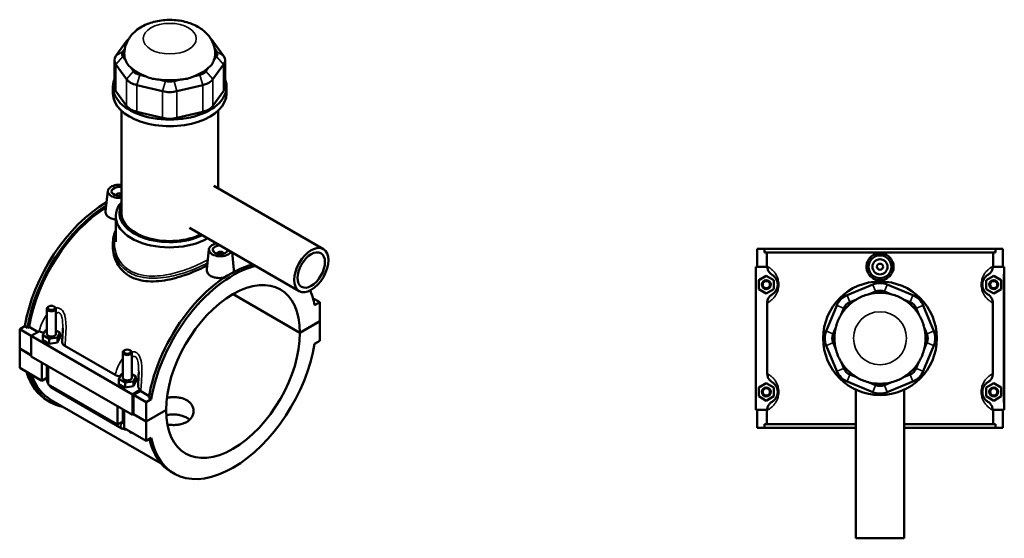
# Model space of a CAD drawing. Header units: millimetres. Extents: x -255 to 976, y -117 to 1161.
# Tile 7 of 7: x -105 to 544, y 819 to 1161. Entities that reach past the tile are written whole.
import ezdxf

# ---------------------------------------------------------------- set-up
doc = ezdxf.new("R2010")
doc.units = ezdxf.units.MM
doc.layers.add('Visible (ANSI)', color=7, linetype='Continuous', lineweight=50)
doc.layers.add('Visible Narrow (ANSI)', color=7, linetype='Continuous', lineweight=35)

msp = doc.modelspace()

# ---------------------------------------------------------------- linework, layer by layer
at = {"layer": 'Visible (ANSI)'}
for p, q in [((-34.79, 1146.8), (-41.81, 1137.02)), ((29.23, 1137.02), (22.21, 1146.8)), ((-37.19, 1139.99), (-35.96, 1141.7)), ((23.38, 1141.7), (24.61, 1139.99)), ((-42.76, 1134.25), (-42.76, 1116.66)), ((-41.81, 1131.49), (-34.79, 1121.71)), ((-35.44, 1134.24), (-37.19, 1136.68)), ((22.21, 1121.71), (29.23, 1131.49)), ((24.61, 1136.68), (22.86, 1134.24)), ((30.18, 1134.25), (30.18, 1116.66)), ((-30.17, 1126.89), (-31.92, 1129.33)), ((-21.89, 1123.54), (-26.11, 1124.55)), ((13.53, 1124.55), (9.3, 1123.54)), ((19.34, 1129.33), (17.59, 1126.89)), ((-28.03, 1117.8), (-11.08, 1113.75)), ((-9.16, 1120.5), (-13.39, 1121.51)), ((0.8, 1121.51), (-3.42, 1120.5)), ((-1.51, 1113.75), (15.44, 1117.8)), ((-43.79, 1112.32), (-43.79, 1116.66)), ((-34.79, 1104.11), (-41.81, 1113.9)), ((29.23, 1113.9), (22.21, 1104.11)), ((31.21, 1112.32), (31.21, 1116.66)), ((-38.17, 1033.33), (-38.17, 1100.92)), ((-11.08, 1096.15), (-28.03, 1100.21)), ((15.44, 1100.21), (-1.51, 1096.15)), ((25.58, 1049.73), (25.58, 1100.92)), ((-47.15, 1047.97), (-48.59, 1034.56)), ((22.78, 1051.35), (95.05, 1009.62)), ((-41.67, 1045.25), (-41.67, 1045.05)), ((-41.92, 1014.3), (-41.92, 1031.29)), ((6.78, 1023.64), (79.05, 981.91)), ((-43.79, 1013.1), (-43.79, 1011.27)), ((19.6, 1009.43), (18.16, 996.02)), ((34.78, 1007.47), (36.01, 995.97)), ((381.27, 1009.73), (381.27, 997.93)), ((381.27, 1009.73), (386.08, 1009.73)), ((386.08, 1009.73), (538.46, 1009.73)), ((386.08, 1007.37), (386.08, 1009.73)), ((538.46, 1007.37), (386.08, 1007.37)), ((387.64, 998.26), (387.64, 1007.37)), ((536.91, 998.26), (536.91, 1007.37)), ((538.46, 1009.73), (538.46, 1007.37)), ((538.46, 1009.73), (543.27, 1009.73)), ((543.27, 1009.73), (543.27, 997.93)), ((25.08, 1006.51), (25.08, 1006.71)), ((29.08, 1006.51), (29.08, 1006.71)), ((387.86, 997.93), (380.27, 997.93)), ((380.27, 997.93), (380.27, 903.53)), ((536.69, 997.93), (543.77, 997.93)), ((543.77, 997.93), (544.27, 997.93)), ((544.27, 903.53), (544.27, 997.93)), ((382.27, 989.02), (387.27, 991.91)), ((382.27, 983.25), (382.27, 989.02)), ((387.27, 991.91), (392.27, 989.02)), ((392.27, 989.02), (392.27, 983.25)), ((537.27, 991.91), (532.27, 989.02)), ((532.27, 989.02), (532.27, 983.25)), ((542.27, 989.02), (537.27, 991.91)), ((542.27, 983.25), (542.27, 989.02)), ((387.27, 980.36), (382.27, 983.25)), ((392.27, 983.25), (387.27, 980.36)), ((457.49, 986.25), (440.54, 979.23)), ((455.18, 979.88), (459.4, 981.63)), ((465.14, 981.63), (469.37, 979.88)), ((484.01, 979.23), (467.06, 986.25)), ((532.27, 983.25), (537.27, 980.36)), ((537.27, 980.36), (542.27, 983.25)), ((79.62, 954.29), (35.39, 979.83)), ((35.46, 979.87), (79.62, 954.37)), ((88.17, 977.26), (92.7, 974.64)), ((92.7, 974.64), (89.3, 972.68)), ((92.7, 961.92), (92.7, 974.64)), ((442.45, 974.61), (446.68, 976.36)), ((477.87, 976.36), (482.09, 974.61)), ((-87.36, 970.31), (-87.36, 953.58)), ((-86.05, 971.78), (-86.48, 971.53)), ((-82.66, 971.78), (-82.24, 971.53)), ((-81.36, 970.31), (-81.36, 953.58)), ((387.86, 974.12), (387.86, 927.35)), ((433.78, 972.47), (426.75, 955.52)), ((436.64, 966.33), (438.39, 970.55)), ((486.15, 970.55), (487.9, 966.33)), ((497.79, 955.52), (490.77, 972.47)), ((536.69, 927.35), (536.69, 974.12)), ((79.62, 954.37), (92.7, 961.92)), ((92.7, 961.84), (79.62, 954.29)), ((92.63, 961.88), (92.7, 961.84)), ((92.7, 949.13), (92.7, 961.84)), ((-105.29, 956.68), (-101.89, 958.64)), ((-105.29, 956.68), (-97.65, 952.27)), ((-105.29, 943.96), (-105.29, 956.68)), ((-100.22, 957.68), (-101.89, 958.64)), ((-99.12, 958.32), (-100.22, 957.68)), ((-93.15, 954.87), (-99.12, 958.32)), ((-92.28, 955.37), (-97.65, 952.27)), ((-89.93, 952.71), (-88.44, 955.93)), ((-88.44, 955.93), (-87.36, 956.1)), ((-81.36, 955.93), (-78.78, 954.44)), ((431.37, 953.6), (433.12, 957.83)), ((491.42, 957.83), (493.17, 953.6)), ((-97.65, 952.27), (-97.65, 938.74)), ((-97.65, 952.27), (-30.9, 913.73)), ((-89.93, 949.45), (-89.93, 952.71)), ((-85.85, 950.36), (-89.93, 952.71)), ((-89.93, 949.45), (-85.85, 947.09)), ((-80.27, 951.22), (-85.85, 950.36)), ((-85.85, 947.09), (-85.85, 950.36)), ((-78.78, 954.44), (-80.27, 951.22)), ((-80.27, 947.95), (-80.27, 951.22)), ((-80.27, 947.95), (-78.78, 951.17)), ((-78.78, 951.17), (-78.78, 954.44)), ((89.3, 947.16), (92.7, 949.13)), ((-105.29, 943.96), (-97.65, 939.55)), ((-105.29, 943.88), (-105.22, 943.92)), ((-105.29, 931.16), (-105.29, 943.88)), ((-97.65, 939.47), (-105.29, 943.88)), ((-85.85, 947.09), (-80.27, 947.95)), ((-75.45, 945.64), (-42.38, 926.55)), ((-35.99, 942.87), (-36.41, 942.63)), ((-32.6, 942.87), (-32.17, 942.63)), ((426.75, 945.95), (433.78, 929)), ((433.12, 943.64), (431.37, 947.86)), ((490.77, 929), (497.79, 945.95)), ((493.17, 947.86), (491.42, 943.64)), ((-97.65, 938.74), (-30.9, 900.2)), ((-37.29, 924.67), (-37.29, 941.4)), ((-31.29, 924.67), (-31.29, 941.4)), ((-105.29, 931.16), (-90.72, 922.75)), ((-90.72, 922.75), (-90.72, 934.74)), ((-87.36, 932.79), (-87.36, 923.98)), ((-86.48, 932.29), (-86.48, 920.3)), ((438.39, 930.91), (436.64, 935.14)), ((487.9, 935.14), (486.15, 930.91)), ((-87.36, 924.7), (-90.72, 922.75)), ((-39.87, 923.81), (-38.38, 927.03)), ((-39.87, 920.54), (-39.87, 923.81)), ((-35.79, 921.45), (-39.87, 923.81)), ((-38.38, 927.03), (-37.29, 927.2)), ((-31.29, 927.02), (-28.72, 925.53)), ((-28.72, 925.53), (-30.21, 922.32)), ((-28.72, 922.27), (-28.72, 925.53)), ((446.68, 925.1), (442.45, 926.85)), ((482.09, 926.85), (477.87, 925.1)), ((-86.48, 920.3), (-40.66, 893.85)), ((-83.74, 917.71), (-37.91, 891.25)), ((-39.87, 920.54), (-35.79, 918.19)), ((-30.21, 922.32), (-35.79, 921.45)), ((-35.79, 918.19), (-35.79, 921.45)), ((-35.79, 918.19), (-30.21, 919.05)), ((-30.9, 913.73), (-25.53, 916.83)), ((-30.21, 919.05), (-30.21, 922.32)), ((-30.21, 919.05), (-28.72, 922.27)), ((-25.68, 915.93), (-30.19, 913.32)), ((382.27, 918.22), (387.27, 921.11)), ((382.27, 912.45), (382.27, 918.22)), ((387.27, 921.11), (392.27, 918.22)), ((392.27, 918.22), (392.27, 912.45)), ((440.54, 922.23), (457.49, 915.21)), ((446.27, 916.82), (446.27, 818.73)), ((459.4, 919.83), (455.18, 921.58)), ((469.37, 921.58), (465.14, 919.83)), ((467.06, 915.21), (484.01, 922.23)), ((478.27, 916.82), (478.27, 818.73)), ((537.27, 921.11), (532.27, 918.22)), ((532.27, 918.22), (532.27, 912.45)), ((542.27, 918.22), (537.27, 921.11)), ((542.27, 912.45), (542.27, 918.22)), ((-85.23, 908.67), (-86.9, 909.63)), ((-84.47, 909.99), (-12.03, 868.17)), ((-30.9, 900.2), (-30.9, 913.73)), ((-30.19, 913.32), (-21.85, 908.51)), ((-30.19, 913.32), (-30.19, 900.61)), ((-19.92, 912.59), (-25.46, 915.79)), ((-18.45, 910.47), (-21.85, 908.51)), ((-18.45, 910.47), (-20.12, 911.43)), ((387.27, 909.56), (382.27, 912.45)), ((392.27, 912.45), (387.27, 909.56)), ((532.27, 912.45), (537.27, 909.56)), ((537.27, 909.56), (542.27, 912.45)), ((-40.66, 893.85), (-40.66, 905.83)), ((-37.29, 895.07), (-37.29, 903.89)), ((-36.41, 903.38), (-36.41, 891.4)), ((-21.85, 908.51), (-21.85, 895.79)), ((-21.85, 895.79), (-8.77, 903.34)), ((-8.77, 903.26), (-21.85, 895.71)), ((-8.84, 903.3), (-8.77, 903.26)), ((380.27, 903.53), (387.86, 903.53)), ((381.27, 903.53), (381.27, 891.73)), ((387.64, 894.09), (387.64, 903.21)), ((543.77, 903.53), (536.69, 903.53)), ((536.91, 894.09), (536.91, 903.21)), ((543.27, 903.53), (543.27, 891.73)), ((544.27, 903.53), (543.77, 903.53)), ((-30.19, 900.61), (-30.9, 900.2)), ((-21.85, 895.71), (-30.26, 900.57)), ((-30.19, 900.61), (-21.85, 895.79)), ((-37.29, 895.79), (-40.66, 893.85)), ((-36.41, 891.4), (-21.85, 882.99)), ((-21.85, 895.71), (-21.85, 882.99)), ((386.08, 891.73), (381.27, 891.73)), ((446.27, 894.09), (386.08, 894.09)), ((386.08, 891.73), (386.08, 894.09)), ((386.08, 891.73), (446.27, 891.73)), ((538.46, 894.09), (478.27, 894.09)), ((478.27, 891.73), (538.46, 891.73)), ((538.46, 894.09), (538.46, 891.73)), ((543.27, 891.73), (538.46, 891.73)), ((-21.85, 882.99), (-18.45, 884.95)), ((-3.46, 861.46), (-5.13, 862.42)), ((446.27, 818.73), (478.27, 818.73))]:
    msp.add_line(p, q, dxfattribs=at)
for centre, radius in [((462.27, 997.93), 7.5), ((462.27, 997.93), 5), ((462.27, 997.93), 2), ((387.27, 986.13), 3), ((387.27, 986.13), 2.4), ((462.27, 950.73), 37.5), ((537.27, 986.13), 3), ((537.27, 986.13), 2.4), ((387.27, 915.33), 3), ((387.27, 915.33), 2.4), ((537.27, 915.33), 3), ((537.27, 915.33), 2.4)]:
    msp.add_circle(centre, radius, dxfattribs=at)
for centre, radius, start, end in [((462.27, 974.7), 12.5, 67.5, 112.5), ((462.27, 974.7), 7.5, 67.5, 112.5), ((445.32, 967.68), 12.5, 112.5, 157.5), ((462.27, 950.73), 30, 121.31707, 148.68293), ((445.32, 967.68), 7.5, 112.5, 157.5), ((462.27, 950.73), 30, 105.17253, 119.82747), ((462.27, 950.73), 30, 76.31707, 103.68293), ((462.27, 950.73), 30, 60.17253, 74.82747), ((462.27, 950.73), 30, 31.31707, 58.68293), ((479.22, 967.68), 7.5, 22.5, 67.5), ((479.22, 967.68), 12.5, 22.5, 67.5), ((462.27, 950.73), 30, 150.17253, 164.82747), ((462.27, 950.73), 30, 15.17253, 29.82747), ((438.3, 950.73), 12.5, 157.5, 202.5), ((462.27, 950.73), 30, 166.31707, 193.68293), ((462.27, 950.73), 30, 346.31707, 13.68293), ((486.24, 950.73), 12.5, 337.5, 22.5), ((438.3, 950.73), 7.5, 157.5, 202.5), ((486.24, 950.73), 7.5, 337.5, 22.5), ((462.27, 950.73), 30, 195.17253, 209.82747), ((462.27, 950.73), 30, 330.17253, 344.82747), ((445.32, 933.78), 12.5, 202.5, 247.5), ((462.27, 950.73), 30, 211.31707, 238.68293), ((445.32, 933.78), 7.5, 202.5, 247.5), ((462.27, 950.73), 30, 301.31707, 328.68293), ((479.22, 933.78), 7.5, 292.5, 337.5), ((479.22, 933.78), 12.5, 292.5, 337.5), ((462.27, 950.73), 30, 240.17253, 254.82747), ((462.27, 950.73), 30, 285.17253, 299.82747), ((462.27, 950.73), 30, 256.31707, 283.68293), ((462.27, 926.76), 7.5, 247.5, 292.5), ((462.27, 926.76), 12.5, 247.5, 292.5)]:
    msp.add_arc(centre, radius, start, end, dxfattribs=at)
for centre, major_axis, start_param, end_param in [((-23.24, 1144.04), (-12.5, 0), 5.657988, 5.890486), ((10.66, 1144.04), (12.5, 0), 0.392699, 0.625197), ((-30.26, 1134.25), (-12.5, 0), 5.890486, 6.675884), ((-30.26, 1138.34), (-7.5, 0), 5.890486, 6.675884), ((-6.29, 1138.34), (-30, 0), 6.276962, 6.521997), ((-6.29, 1138.34), (30, 0), 6.044373, 6.289408), ((17.68, 1138.34), (7.5, 0), 5.890486, 6.675884), ((17.68, 1134.25), (12.5, 0), 5.890486, 6.675884), ((-6.29, 1138.34), (30, 0), 3.688179, 4.165803), ((-23.24, 1128.55), (-7.5, 0), 0.392699, 1.178097), ((-6.29, 1138.34), (30, 0), 5.258975, 5.736599), ((10.66, 1128.55), (-7.5, 0), 1.963495, 2.748894), ((-6.29, 1116.66), (-37.5, 0), 6.048278, 9.659685), ((-23.24, 1124.47), (-12.5, 0), 0.392699, 1.178097), ((-6.29, 1138.34), (30, 0), 4.473577, 4.951201), ((-6.29, 1124.5), (-7.5, 0), 1.178097, 1.963495), ((10.66, 1124.47), (12.5, 0), 5.105088, 5.890486), ((-6.29, 1112.32), (-37.5, 0), 0, 3.141593), ((-30.26, 1116.66), (-12.5, 0), 0, 0.392699), ((-6.29, 1120.42), (12.5, 0), 4.31969, 5.105088), ((17.68, 1116.66), (12.5, 0), 5.890486, 6.283185), ((-23.24, 1106.87), (-12.5, 0), 0.392699, 1.178097), ((10.66, 1106.87), (-12.5, 0), 1.963495, 2.748894), ((-6.29, 1102.82), (-12.5, 0), 1.178097, 1.963495), ((-39.67, 1047.7), (-7.5, 0), 4.510971, 8.055399), ((-39.67, 1047.7), (-5, 0), 4.407604, 8.158767), ((-39.67, 1045.25), (-2, 0), 3.863994, 6.460896), ((-48.01, 976.99), (-38.89, -67.36), 3.925907, 5.295511), ((-6.29, 1031.29), (-35.63, 0), 5.820231, 8.635803), ((-46.34, 976.03), (38.89, 67.36), 0.818748, 2.153918), ((-46.34, 976.03), (-38.13, -66.03), 3.963667, 5.291407), ((-6.29, 1033.33), (-33.13, 0), 6.007593, 8.559978), ((-6.29, 1033.33), (-31.88, 0), 0, 2.273672), ((27.08, 1009.16), (-7.5, 0), 5.031383, 9.105784), ((27.08, 1009.16), (5, 0), 1.615885, 6.238097), ((27.08, 1006.71), (-2, 0), 2.963882, 6.460896), ((33.76, 929.78), (38.89, 67.36), 0.512249, 2.153918), ((35.43, 928.82), (-38.89, -67.36), 3.653841, 5.295511), ((35.43, 928.82), (31.25, 54.13), 5.498587, 8.63858), ((35.43, 928.82), (38.89, 67.36), 5.700064, 5.887306), ((-84.36, 970.31), (3, 0), 2.356194, 7.068583), ((-84.36, 953.58), (-3, 0), 0, 3.141593), ((-84.36, 950.31), (7.5, 0), 0.250955, 0.732403), ((35.43, 928.82), (-31.25, -54.13), 5.498587, 8.63858), ((-34.29, 941.4), (3, 0), 2.356194, 7.068583), ((35.43, 928.82), (-38.89, -67.36), 5.700064, 8.437103), ((-48.01, 976.99), (-38.89, -67.36), 5.785071, 6.283185), ((-46.34, 976.03), (-38.89, -67.36), 5.785071, 6.48154), ((-46.34, 976.03), (-38.13, -66.03), 5.823191, 6.283185), ((-34.29, 924.67), (-3, 0), 0, 3.141593), ((-34.29, 921.41), (7.5, 0), 0.250955, 0.732403), ((33.76, 929.78), (-38.89, -67.36), 5.731143, 6.283185)]:
    msp.add_ellipse(centre, major_axis=major_axis, ratio=0.57735, start_param=start_param, end_param=end_param, dxfattribs=at)
for centre, major_axis in [((87.05, 995.77), (8, 13.86)), ((87.05, 995.77), (6.4, 11.09)), ((-84.36, 970.8), (-2.4, 0)), ((-34.29, 941.89), (-2.4, 0))]:
    msp.add_ellipse(centre, major_axis=major_axis, ratio=0.57735, dxfattribs=at)
for points, knots in [([(23.71, 1138.44), (23.68, 1140.59), (23.27, 1142.72), (21.79, 1146.75), (20.68, 1148.62), (17.83, 1152.22), (16, 1153.81), (11.57, 1156.83), (8.88, 1158.06), (3, 1159.96), (-0.23, 1160.54), (-6.7, 1160.97), (-9.96, 1160.82), (-16.34, 1159.77), (-19.46, 1158.87), (-25.34, 1156.16), (-28.13, 1154.37), (-32.43, 1149.93), (-34.09, 1147.53), (-35.85, 1142.73), (-36.27, 1140.6), (-36.29, 1138.44)], [5.50401, 5.50401, 5.50401, 5.50401, 5.706621, 5.706621, 5.927202, 5.927202, 6.201797, 6.201797, 6.558543, 6.558543, 6.954801, 6.954801, 7.346992, 7.346992, 7.74142, 7.74142, 8.130122, 8.130122, 8.429783, 8.429783, 8.633157, 8.633157, 8.633157, 8.633157]), ([(-35.44, 1134.24), (-35.07, 1133.16), (-34.57, 1132.2), (-34.01, 1131.42), (-33.45, 1130.64), (-32.74, 1129.91), (-31.92, 1129.33)], [-0.4379883, -0.4379883, -0.4379883, -0.4379883, 0, 0, 0, 0.4379883, 0.4379883, 0.4379883, 0.4379883]), ([(19.34, 1129.33), (20.15, 1129.91), (20.86, 1130.64), (21.42, 1131.42), (21.98, 1132.2), (22.49, 1133.16), (22.86, 1134.24)], [-0.4379883, -0.4379883, -0.4379883, -0.4379883, 0, 0, 0, 0.4379883, 0.4379883, 0.4379883, 0.4379883]), ([(-21.89, 1123.54), (-20.55, 1122.87), (-19.12, 1122.37), (-17.77, 1122.05), (-16.42, 1121.73), (-14.91, 1121.52), (-13.39, 1121.51)], [-0.4379883, -0.4379883, -0.4379883, -0.4379883, 0, 0, 0, 0.4379883, 0.4379883, 0.4379883, 0.4379883]), ([(0.8, 1121.51), (2.33, 1121.52), (3.84, 1121.73), (5.19, 1122.05), (6.54, 1122.37), (7.96, 1122.87), (9.3, 1123.54)], [-0.4379883, -0.4379883, -0.4379883, -0.4379883, 0, 0, 0, 0.4379883, 0.4379883, 0.4379883, 0.4379883]), ([(-41.92, 1029.11), (-42.32, 1029.15), (-42.72, 1029.21), (-44.21, 1029.5), (-45.21, 1029.88), (-46.8, 1030.8), (-47.49, 1031.4), (-48.4, 1032.76), (-48.62, 1033.51), (-48.61, 1034.33), (-48.6, 1034.44), (-48.59, 1034.56)], [2.242714, 2.242714, 2.242714, 2.242714, 2.360736, 2.360736, 2.698215, 2.698215, 3.035694, 3.035694, 3.373173, 3.373173, 3.428959, 3.428959, 3.428959, 3.428959]), ([(-43.79, 1013.1), (-43.79, 1013.9), (-43.75, 1014.69), (-43.59, 1016.28), (-43.46, 1017.06), (-43.14, 1018.6), (-42.94, 1019.36), (-42.47, 1020.8), (-42.21, 1021.48), (-41.92, 1022.16)], [25.886316, 25.886316, 25.886316, 25.886316, 26.185313, 26.185313, 26.481992, 26.481992, 26.774257, 26.774257, 27.047153, 27.047153, 27.047153, 27.047153]), ([(18.46, 998.87), (17.24, 998.2), (15.93, 997.54), (12.48, 995.89), (10.25, 994.91), (5.63, 993.09), (3.23, 992.24), (-1.57, 990.76), (-3.97, 990.12), (-8.62, 989.13), (-11.02, 988.73), (-15.83, 988.27), (-18.22, 988.21), (-22.84, 988.5), (-25.06, 988.86), (-29.2, 990.02), (-31.11, 990.82), (-34.51, 992.78), (-36.09, 994), (-38.85, 996.82), (-40.04, 998.43), (-41.93, 1001.9), (-42.64, 1003.75), (-43.57, 1007.52), (-43.79, 1009.43), (-43.79, 1011.27)], [6.000791, 6.000791, 6.000791, 6.000791, 6.480829, 6.480829, 7.200111, 7.200111, 7.919393, 7.919393, 8.638675, 8.638675, 9.35978, 9.35978, 10.080885, 10.080885, 10.80199, 10.80199, 11.523094, 11.523094, 12.244199, 12.244199, 12.965304, 12.965304, 13.686409, 13.686409, 14.407514, 14.407514, 14.407514, 14.407514]), ([(471.24, 997.93), (471.24, 996.81), (471.01, 995.61), (470.09, 993.41), (469.4, 992.4), (467.81, 990.82), (466.8, 990.14), (464.6, 989.23), (463.4, 989.01), (461.15, 989.01), (459.95, 989.23), (457.75, 990.14), (456.74, 990.82), (455.14, 992.4), (454.45, 993.41), (453.53, 995.61), (453.31, 996.81), (453.31, 999.06), (453.53, 1000.26), (454.45, 1002.46), (455.14, 1003.46), (456.74, 1005.04), (457.75, 1005.72), (459.95, 1006.63), (461.15, 1006.85), (463.4, 1006.85), (464.6, 1006.63), (466.8, 1005.72), (467.81, 1005.04), (469.4, 1003.46), (470.09, 1002.46), (471.01, 1000.26), (471.24, 999.06), (471.24, 997.93)], [0, 0, 0, 0, 0.337479, 0.337479, 0.674958, 0.674958, 1.012033, 1.012033, 1.349107, 1.349107, 1.686182, 1.686182, 2.023257, 2.023257, 2.360736, 2.360736, 2.698215, 2.698215, 3.035694, 3.035694, 3.373173, 3.373173, 3.710248, 3.710248, 4.047322, 4.047322, 4.384397, 4.384397, 4.721472, 4.721472, 5.058951, 5.058951, 5.39643, 5.39643, 5.39643, 5.39643]), ([(29.93, 990.92), (28.99, 990.7), (28.01, 990.56), (25.95, 990.45), (24.75, 990.52), (22.55, 990.96), (21.54, 991.34), (20.74, 991.8), (19.95, 992.26), (19.26, 992.86), (18.35, 994.22), (18.13, 994.97), (18.14, 995.79), (18.15, 995.9), (18.16, 996.02)], [4.44075, 4.44075, 4.44075, 4.44075, 4.721472, 4.721472, 5.058951, 5.058951, 5.39643, 5.39643, 5.39643, 5.733909, 5.733909, 6.071388, 6.071388, 6.127174, 6.127174, 6.127174, 6.127174]), ([(36.01, 995.97), (36.02, 995.87), (36.03, 995.78), (36.02, 995.24), (35.9, 994.79), (35.65, 994.34)], [3.3191515, 3.3191515, 3.3191515, 3.3191515, 3.3731728, 3.3731728, 3.6211247, 3.6211247, 3.6211247, 3.6211247]), ([(387.86, 997.93), (387.88, 997.33), (387.99, 996.73), (388.4, 995.51), (388.72, 994.9), (389.65, 993.64), (390.33, 993.04), (391.09, 992.59)], [-0.6534009, -0.6534009, -0.6534009, -0.6534009, -0.4708873, -0.4708873, -0.2673709, -0.2673709, 0, 0, 0, 0]), ([(533.45, 992.59), (534.07, 992.95), (534.63, 993.41), (535.58, 994.5), (535.96, 995.13), (536.5, 996.48), (536.66, 997.2), (536.69, 997.93)], [-0.6743181, -0.6743181, -0.6743181, -0.6743181, -0.4592679, -0.4592679, -0.2415207, -0.2415207, -0.0216276, -0.0216276, -0.0216276, -0.0216276]), ([(391.09, 992.59), (391.23, 992.51), (391.38, 992.41), (391.79, 992.13), (392.07, 991.91), (392.62, 991.4), (392.88, 991.13), (393.36, 990.52), (393.59, 990.2), (393.95, 989.55), (394.09, 989.27), (394.36, 988.6), (394.5, 988.2), (394.66, 987.45), (394.72, 987.12), (394.76, 986.57), (394.77, 986.35), (394.77, 986.13), (394.77, 985.92), (394.76, 985.7), (394.72, 985.14), (394.66, 984.81), (394.5, 984.06), (394.36, 983.66), (394.09, 982.99), (393.95, 982.71), (393.59, 982.07), (393.36, 981.74), (392.88, 981.13), (392.62, 980.86), (392.07, 980.36), (391.79, 980.14), (391.38, 979.85), (391.23, 979.76), (391.09, 979.68)], [0.742388, 0.742388, 0.742388, 0.742388, 1.062138, 1.062138, 1.567436, 1.567436, 1.970595, 1.970595, 2.320708, 2.320708, 2.548194, 2.548194, 2.813573, 2.813573, 3.00426, 3.00426, 3.12344, 3.12344, 3.12344, 3.24262, 3.24262, 3.433307, 3.433307, 3.698686, 3.698686, 3.926172, 3.926172, 4.276286, 4.276286, 4.679444, 4.679444, 5.184742, 5.184742, 5.504492, 5.504492, 5.504492, 5.504492]), ([(533.45, 979.68), (533.32, 979.76), (533.17, 979.85), (532.75, 980.14), (532.47, 980.36), (531.93, 980.86), (531.67, 981.13), (531.18, 981.74), (530.95, 982.07), (530.59, 982.71), (530.45, 982.99), (530.18, 983.66), (530.05, 984.06), (529.88, 984.81), (529.83, 985.14), (529.78, 985.7), (529.77, 985.92), (529.77, 986.13), (529.77, 986.35), (529.78, 986.57), (529.83, 987.12), (529.88, 987.45), (530.05, 988.2), (530.18, 988.6), (530.45, 989.27), (530.59, 989.55), (530.95, 990.2), (531.18, 990.52), (531.67, 991.13), (531.93, 991.4), (532.47, 991.91), (532.75, 992.13), (533.17, 992.41), (533.32, 992.51), (533.45, 992.59)], [0.742388, 0.742388, 0.742388, 0.742388, 1.062138, 1.062138, 1.567437, 1.567437, 1.970595, 1.970595, 2.320708, 2.320708, 2.548194, 2.548194, 2.813573, 2.813573, 3.00426, 3.00426, 3.12344, 3.12344, 3.12344, 3.24262, 3.24262, 3.433307, 3.433307, 3.698686, 3.698686, 3.926172, 3.926172, 4.276285, 4.276285, 4.679443, 4.679443, 5.184742, 5.184742, 5.504492, 5.504492, 5.504492, 5.504492]), ([(391.09, 979.68), (390.48, 979.31), (389.92, 978.85), (388.97, 977.76), (388.59, 977.14), (388.01, 975.72), (387.86, 974.92), (387.86, 974.12)], [-0.6743181, -0.6743181, -0.6743181, -0.6743181, -0.4592679, -0.4592679, -0.2415207, -0.2415207, 0, 0, 0, 0]), ([(536.69, 974.12), (536.69, 974.8), (536.58, 975.47), (536.14, 976.76), (535.83, 977.36), (534.89, 978.62), (534.22, 979.22), (533.45, 979.68)], [-0.6750469, -0.6750469, -0.6750469, -0.6750469, -0.4708873, -0.4708873, -0.2673709, -0.2673709, 0, 0, 0, 0]), ([(-92.28, 955.37), (-91.84, 955.13), (-91.34, 954.93), (-90.27, 954.62), (-89.71, 954.51), (-89.13, 954.45)], [-0.6534009, -0.6534009, -0.6534009, -0.6534009, -0.4708873, -0.4708873, -0.2941174, -0.2941174, -0.2941174, -0.2941174]), ([(-76.86, 957.37), (-76.86, 956.8), (-76.87, 956.21), (-76.9, 955.04), (-76.92, 954.44), (-76.98, 953.25), (-77.01, 952.65), (-77.09, 951.45), (-77.13, 950.84), (-77.21, 949.64), (-77.25, 949.03), (-77.3, 948.43)], [4.5710526, 4.5710526, 4.5710526, 4.5710526, 4.7654316, 4.7654316, 4.9598106, 4.9598106, 5.1541896, 5.1541896, 5.3485686, 5.3485686, 5.5429476, 5.5429476, 5.5429476, 5.5429476]), ([(-77.3, 948.43), (-77.31, 948.29), (-77.3, 948.15), (-77.24, 947.59), (-77.07, 947.17), (-76.47, 946.36), (-76.02, 945.97), (-75.45, 945.64)], [-0.533321, -0.533321, -0.533321, -0.533321, -0.4592679, -0.4592679, -0.2415207, -0.2415207, 0, 0, 0, 0]), ([(-87.36, 923.98), (-87.36, 923.45), (-87.29, 922.94), (-87.05, 921.97), (-86.88, 921.5), (-86.61, 920.91), (-86.55, 920.78), (-86.48, 920.65)], [1.5707963, 1.5707963, 1.5707963, 1.5707963, 1.8849556, 1.8849556, 2.1991149, 2.1991149, 2.2930913, 2.2930913, 2.2930913, 2.2930913]), ([(-42.38, 926.55), (-41.9, 926.27), (-41.34, 926.04), (-40.2, 925.72), (-39.64, 925.61), (-39.06, 925.55)], [-0.6750469, -0.6750469, -0.6750469, -0.6750469, -0.4708873, -0.4708873, -0.2941174, -0.2941174, -0.2941174, -0.2941174]), ([(-26.79, 928.47), (-26.79, 927.89), (-26.8, 927.31), (-26.84, 926.13), (-26.86, 925.54), (-26.92, 924.35), (-26.95, 923.75), (-27.02, 922.54), (-27.06, 921.94), (-27.15, 920.73), (-27.19, 920.13), (-27.23, 919.53)], [4.5710526, 4.5710526, 4.5710526, 4.5710526, 4.7654316, 4.7654316, 4.9598106, 4.9598106, 5.1541896, 5.1541896, 5.3485686, 5.3485686, 5.5429476, 5.5429476, 5.5429476, 5.5429476]), ([(387.86, 927.35), (387.86, 926.67), (387.97, 925.99), (388.4, 924.71), (388.72, 924.1), (389.65, 922.84), (390.33, 922.24), (391.09, 921.79)], [-0.6750469, -0.6750469, -0.6750469, -0.6750469, -0.4708873, -0.4708873, -0.2673709, -0.2673709, 0, 0, 0, 0]), ([(533.45, 921.79), (534.07, 922.15), (534.63, 922.61), (535.58, 923.7), (535.96, 924.33), (536.53, 925.75), (536.69, 926.54), (536.69, 927.35)], [-0.6743181, -0.6743181, -0.6743181, -0.6743181, -0.4592679, -0.4592679, -0.2415207, -0.2415207, 0, 0, 0, 0]), ([(-86.18, 920.13), (-86.1, 920.01), (-86.02, 919.88), (-85.65, 919.36), (-85.32, 918.98), (-84.6, 918.28), (-84.19, 917.97), (-83.74, 917.71)], [2.4192976, 2.4192976, 2.4192976, 2.4192976, 2.5132741, 2.5132741, 2.8274334, 2.8274334, 3.1415927, 3.1415927, 3.1415927, 3.1415927]), ([(-27.23, 919.53), (-27.24, 919.39), (-27.24, 919.24), (-27.17, 918.68), (-27.01, 918.27), (-26.43, 917.5), (-26.03, 917.14), (-25.53, 916.83)], [-0.533321, -0.533321, -0.533321, -0.533321, -0.4592679, -0.4592679, -0.2415207, -0.2415207, -0.0216276, -0.0216276, -0.0216276, -0.0216276]), ([(391.09, 921.79), (391.23, 921.71), (391.38, 921.61), (391.79, 921.33), (392.07, 921.11), (392.62, 920.6), (392.88, 920.33), (393.36, 919.72), (393.59, 919.4), (393.95, 918.75), (394.09, 918.47), (394.36, 917.8), (394.5, 917.4), (394.66, 916.65), (394.72, 916.32), (394.76, 915.77), (394.77, 915.55), (394.77, 915.33), (394.77, 915.12), (394.76, 914.9), (394.72, 914.34), (394.66, 914.01), (394.5, 913.26), (394.36, 912.86), (394.09, 912.19), (393.95, 911.91), (393.59, 911.27), (393.36, 910.94), (392.88, 910.33), (392.62, 910.06), (392.07, 909.56), (391.79, 909.34), (391.38, 909.05), (391.23, 908.96), (391.09, 908.88)], [0.742388, 0.742388, 0.742388, 0.742388, 1.062138, 1.062138, 1.567436, 1.567436, 1.970595, 1.970595, 2.320708, 2.320708, 2.548194, 2.548194, 2.813573, 2.813573, 3.00426, 3.00426, 3.12344, 3.12344, 3.12344, 3.24262, 3.24262, 3.433307, 3.433307, 3.698686, 3.698686, 3.926172, 3.926172, 4.276285, 4.276285, 4.679444, 4.679444, 5.184742, 5.184742, 5.504492, 5.504492, 5.504492, 5.504492]), ([(533.45, 908.88), (533.32, 908.96), (533.17, 909.05), (532.75, 909.34), (532.47, 909.56), (531.93, 910.06), (531.67, 910.33), (531.18, 910.94), (530.95, 911.27), (530.59, 911.91), (530.45, 912.19), (530.18, 912.86), (530.05, 913.26), (529.88, 914.01), (529.83, 914.34), (529.78, 914.9), (529.77, 915.12), (529.77, 915.33), (529.77, 915.55), (529.78, 915.77), (529.83, 916.32), (529.88, 916.65), (530.05, 917.4), (530.18, 917.8), (530.45, 918.47), (530.59, 918.75), (530.95, 919.4), (531.18, 919.72), (531.67, 920.33), (531.93, 920.6), (532.47, 921.11), (532.75, 921.33), (533.17, 921.61), (533.32, 921.71), (533.45, 921.79)], [0.742279, 0.742279, 0.742279, 0.742279, 1.062031, 1.062031, 1.567329, 1.567329, 1.970487, 1.970487, 2.3206, 2.3206, 2.548086, 2.548086, 2.813464, 2.813464, 3.004151, 3.004151, 3.123331, 3.123331, 3.123331, 3.242511, 3.242511, 3.433198, 3.433198, 3.698576, 3.698576, 3.926062, 3.926062, 4.276175, 4.276175, 4.679333, 4.679333, 5.184631, 5.184631, 5.504383, 5.504383, 5.504383, 5.504383]), ([(-8.24, 911.46), (-7.58, 911.58), (-6.93, 911.67), (-5.31, 911.84), (-4.3, 911.89), (-2.28, 911.86), (-1.27, 911.78), (0.66, 911.47), (1.59, 911.25), (3.31, 910.67), (4.1, 910.31), (4.8, 909.9)], [8.114249, 8.114249, 8.114249, 8.114249, 8.307308, 8.307308, 8.604021, 8.604021, 8.900735, 8.900735, 9.197449, 9.197449, 9.494162, 9.494162, 9.494162, 9.494162]), ([(4.8, 909.9), (5.49, 909.5), (6.15, 909.02), (7.3, 907.95), (7.8, 907.35), (8.6, 906.08), (8.9, 905.41), (9.29, 904.04), (9.39, 903.35), (9.39, 902.01), (9.29, 901.32), (8.9, 899.96), (8.6, 899.28), (7.8, 898.02), (7.3, 897.42), (6.15, 896.35), (5.49, 895.87), (4.1, 895.07), (3.31, 894.71), (1.59, 894.12), (0.66, 893.9), (-1.27, 893.59), (-2.28, 893.51), (-4.3, 893.47), (-5.31, 893.53), (-6.83, 893.68), (-7.37, 893.76), (-7.92, 893.85)], [0, 0, 0, 0, 0.296714, 0.296714, 0.593427, 0.593427, 0.890141, 0.890141, 1.186854, 1.186854, 1.483526, 1.483526, 1.780198, 1.780198, 2.076869, 2.076869, 2.373541, 2.373541, 2.670212, 2.670212, 2.966884, 2.966884, 3.263555, 3.263555, 3.560227, 3.560227, 3.721896, 3.721896, 3.721896, 3.721896]), ([(391.09, 908.88), (390.48, 908.51), (389.92, 908.05), (388.97, 906.96), (388.59, 906.34), (388.04, 904.98), (387.89, 904.26), (387.86, 903.53)], [-0.6743181, -0.6743181, -0.6743181, -0.6743181, -0.4592679, -0.4592679, -0.2415207, -0.2415207, -0.0216276, -0.0216276, -0.0216276, -0.0216276]), ([(536.69, 903.53), (536.66, 904.14), (536.55, 904.74), (536.14, 905.96), (535.83, 906.56), (534.89, 907.82), (534.22, 908.42), (533.45, 908.88)], [-0.6534009, -0.6534009, -0.6534009, -0.6534009, -0.4708873, -0.4708873, -0.2673709, -0.2673709, 0, 0, 0, 0]), ([(4.8, 898.38), (4.1, 898.78), (3.31, 899.14), (1.59, 899.74), (0.67, 899.98), (-1.27, 900.31), (-2.27, 900.41), (-4.29, 900.47), (-5.31, 900.44), (-7.07, 900.29), (-7.87, 900.19), (-8.67, 900.05)], [0, 0, 0, 0, 0.296243, 0.296243, 0.592485, 0.592485, 0.888728, 0.888728, 1.184971, 1.184971, 1.420004, 1.420004, 1.420004, 1.420004]), ([(6.77, 896.93), (6.76, 896.94), (6.74, 896.96), (6.15, 897.5), (5.49, 897.97), (4.8, 898.38)], [9.1749248, 9.1749248, 9.1749248, 9.1749248, 9.1832276, 9.1832276, 9.4794703, 9.4794703, 9.4794703, 9.4794703]), ([(-37.91, 891.25), (-37.46, 890.99), (-36.94, 890.77), (-35.94, 890.57), (-35.48, 890.53), (-35, 890.59)], [3.1415927, 3.1415927, 3.1415927, 3.1415927, 3.4557519, 3.4557519, 3.6781723, 3.6781723, 3.6781723, 3.6781723]), ([(-31.5, 888.56), (-31.52, 888.55), (-31.53, 888.53), (-31.6, 888.47), (-31.68, 888.43), (-31.84, 888.43), (-31.9, 888.44), (-32.03, 888.49), (-32.1, 888.52), (-32.25, 888.6), (-32.33, 888.66), (-32.49, 888.78), (-32.57, 888.86), (-32.81, 889.08), (-32.96, 889.26), (-33.13, 889.46), (-33.16, 889.5), (-33.19, 889.54)], [1.8391179, 1.8391179, 1.8391179, 1.8391179, 1.8555374, 1.8555374, 1.9190109, 1.9190109, 1.9507476, 1.9507476, 1.9824844, 1.9824844, 2.0142211, 2.0142211, 2.0459578, 2.0459578, 2.1094313, 2.1094313, 2.1258508, 2.1258508, 2.1258508, 2.1258508])]:
    msp.add_open_spline(points, degree=3, knots=knots, dxfattribs=at)
for points in [[(387.65, 997.93), (387.64, 998.04), (387.64, 998.15), (387.64, 998.26)], [(536.91, 998.26), (536.91, 998.15), (536.9, 998.04), (536.9, 997.93)], [(447.35, 976.76), (447.13, 976.63), (446.9, 976.5), (446.68, 976.36)], [(455.18, 979.88), (454.92, 979.82), (454.67, 979.75), (454.42, 979.69)], [(470.13, 979.69), (469.87, 979.75), (469.62, 979.82), (469.37, 979.88)], [(477.87, 976.36), (477.64, 976.5), (477.42, 976.63), (477.19, 976.76)], [(436.64, 966.33), (436.51, 966.1), (436.38, 965.88), (436.25, 965.65)], [(488.3, 965.65), (488.17, 965.88), (488.04, 966.1), (487.9, 966.33)], [(433.32, 958.58), (433.25, 958.33), (433.19, 958.08), (433.12, 957.83)], [(491.42, 957.83), (491.36, 958.08), (491.3, 958.33), (491.23, 958.58)], [(433.12, 943.64), (433.19, 943.38), (433.25, 943.13), (433.32, 942.88)], [(491.23, 942.88), (491.3, 943.13), (491.36, 943.38), (491.42, 943.64)], [(436.25, 935.81), (436.38, 935.58), (436.51, 935.36), (436.64, 935.14)], [(487.9, 935.14), (488.04, 935.36), (488.17, 935.58), (488.3, 935.81)], [(446.68, 925.1), (446.9, 924.97), (447.13, 924.84), (447.35, 924.71)], [(477.19, 924.71), (477.42, 924.84), (477.64, 924.97), (477.87, 925.1)], [(-25.53, 916.83), (-25.59, 916.53), (-25.64, 916.23), (-25.68, 915.93)], [(-25.46, 915.79), (-25.54, 915.83), (-25.61, 915.88), (-25.68, 915.93)], [(454.42, 921.78), (454.67, 921.71), (454.92, 921.64), (455.18, 921.58)], [(469.37, 921.58), (469.62, 921.64), (469.87, 921.71), (470.13, 921.78)], [(387.64, 903.21), (387.64, 903.32), (387.64, 903.42), (387.65, 903.53)], [(536.9, 903.53), (536.9, 903.42), (536.91, 903.32), (536.91, 903.21)]]:
    msp.add_open_spline(points, degree=3, dxfattribs=at)
at = {"layer": 'Visible Narrow (ANSI)'}
for p, q in [((-33.9, 1147.38), (-34.79, 1146.8)), ((21.31, 1147.38), (22.21, 1146.8)), ((-41.81, 1137.02), (-37.19, 1139.99)), ((24.61, 1139.99), (29.23, 1137.02)), ((-37.19, 1136.68), (-41.81, 1131.49)), ((-41.81, 1113.9), (-41.81, 1131.49)), ((24.61, 1136.68), (29.23, 1131.49)), ((29.23, 1131.49), (29.23, 1113.9)), ((-30.17, 1126.89), (-34.79, 1121.71)), ((-26.11, 1124.55), (-28.03, 1117.8)), ((13.53, 1124.55), (15.44, 1117.8)), ((17.59, 1126.89), (22.21, 1121.71)), ((-34.79, 1121.71), (-34.79, 1104.11)), ((-28.03, 1100.21), (-28.03, 1117.8)), ((-9.16, 1120.5), (-11.08, 1113.75)), ((-3.42, 1120.5), (-1.51, 1113.75)), ((15.44, 1117.8), (15.44, 1100.21)), ((22.21, 1104.11), (22.21, 1121.71)), ((-11.08, 1113.75), (-11.08, 1096.15)), ((-1.51, 1096.15), (-1.51, 1113.75)), ((543.77, 993.21), (543.77, 908.25)), ((459.31, 981.86), (457.59, 986.02)), ((465.24, 981.86), (466.96, 986.02)), ((440.64, 979), (442.36, 974.84)), ((482.19, 974.84), (483.91, 979)), ((438.16, 970.65), (434.01, 972.37)), ((486.38, 970.65), (490.54, 972.37)), ((431.14, 953.7), (426.99, 955.42)), ((493.4, 953.7), (497.56, 955.42)), ((431.14, 947.77), (426.99, 946.04)), ((493.4, 947.77), (497.56, 946.04)), ((438.16, 930.82), (434.01, 929.1)), ((486.38, 930.82), (490.54, 929.1)), ((442.36, 926.62), (440.64, 922.47)), ((482.19, 926.62), (483.91, 922.47)), ((459.31, 919.6), (457.59, 915.44)), ((465.24, 919.6), (466.96, 915.44))]:
    msp.add_line(p, q, dxfattribs=at)
msp.add_circle((462.27, 950.73), 17.5, dxfattribs=at)
msp.add_ellipse((-6.29, 1148.45), major_axis=(-17.5, 0), ratio=0.57735, dxfattribs=at)
for centre, major_axis, start_param, end_param in [((-84.36, 923.98), (-3, 0), 0, 0.785398), ((-82.24, 920.3), (-1.5, -2.6), 5.497787, 6.283185), ((-36.41, 893.85), (-1.5, -2.6), 4.354069, 6.283185), ((-34.29, 895.07), (-3, 0), 0, 0.785398)]:
    msp.add_ellipse(centre, major_axis=major_axis, ratio=0.57735, start_param=start_param, end_param=end_param, dxfattribs=at)
for points, knots in [([(18.86, 1002.58), (17.75, 1001.95), (16.57, 1001.32), (11.74, 998.9), (7.69, 997.19), (-0.54, 994.37), (-4.69, 993.25), (-13.78, 991.68), (-18.72, 991.44), (-25.89, 992.54), (-28.4, 993.27), (-32.08, 995), (-33.4, 995.8), (-37.52, 998.94), (-39.74, 1001.86), (-42, 1007.22), (-42.55, 1009.46), (-42.99, 1014.49), (-42.71, 1017.29), (-41.92, 1019.96)], [17.321719, 17.321719, 17.321719, 17.321719, 17.775772, 17.775772, 19.100151, 19.100151, 20.354901, 20.354901, 21.88022, 21.88022, 22.780004, 22.780004, 23.342615, 23.342615, 24.715063, 24.715063, 25.602708, 25.602708, 26.688688, 26.688688, 26.688688, 26.688688]), ([(-43.79, 1013.1), (-43.79, 1012.36), (-43.76, 1011.62), (-43.46, 1008.59), (-42.87, 1006.32), (-40.49, 1000.86), (-38.18, 997.87), (-33.91, 994.64), (-32.54, 993.82), (-28.74, 992.02), (-26.15, 991.25), (-18.76, 990.05), (-13.68, 990.23), (-4.35, 991.71), (-0.09, 992.81), (8.33, 995.6), (12.48, 997.32), (17, 999.57), (17.83, 1000), (18.63, 1000.43)], [-25.886316, -25.886316, -25.886316, -25.886316, -25.602708, -25.602708, -24.715063, -24.715063, -23.342615, -23.342615, -22.780004, -22.780004, -21.88022, -21.88022, -20.354901, -20.354901, -19.100151, -19.100151, -17.775772, -17.775772, -17.466755, -17.466755, -17.466755, -17.466755]), ([(387.86, 974.12), (388.22, 974.3), (388.63, 974.53), (389.6, 975.14), (390.17, 975.54), (391.26, 976.47), (391.77, 976.96), (392.74, 978.08), (393.2, 978.68), (393.92, 979.86), (394.19, 980.38), (394.74, 981.6), (395, 982.34), (395.33, 983.71), (395.44, 984.32), (395.54, 985.34), (395.55, 985.74), (395.55, 986.13), (395.55, 986.53), (395.54, 986.93), (395.44, 987.94), (395.33, 988.55), (395, 989.93), (394.74, 990.66), (394.19, 991.89), (393.92, 992.4), (393.2, 993.58), (392.74, 994.18), (391.77, 995.3), (391.26, 995.79), (390.17, 996.72), (389.6, 997.12), (388.54, 997.79), (388.05, 998.06), (387.64, 998.26)], [-5.645643, -5.645643, -5.645643, -5.645643, -5.184742, -5.184742, -4.679444, -4.679444, -4.276286, -4.276286, -3.926172, -3.926172, -3.698686, -3.698686, -3.433307, -3.433307, -3.24262, -3.24262, -3.12344, -3.12344, -3.12344, -3.00426, -3.00426, -2.813573, -2.813573, -2.548194, -2.548194, -2.320708, -2.320708, -1.970595, -1.970595, -1.567436, -1.567436, -1.062138, -1.062138, -0.50667, -0.50667, -0.50667, -0.50667]), ([(536.91, 998.26), (536.49, 998.06), (536.01, 997.79), (534.94, 997.12), (534.38, 996.72), (533.29, 995.79), (532.78, 995.3), (531.81, 994.18), (531.35, 993.58), (530.63, 992.4), (530.35, 991.89), (529.81, 990.66), (529.55, 989.93), (529.21, 988.55), (529.11, 987.94), (529.01, 986.93), (528.99, 986.53), (528.99, 986.13), (528.99, 985.74), (529.01, 985.34), (529.11, 984.32), (529.21, 983.71), (529.55, 982.34), (529.81, 981.6), (530.35, 980.38), (530.63, 979.86), (531.35, 978.68), (531.81, 978.08), (532.78, 976.96), (533.29, 976.47), (534.38, 975.54), (534.94, 975.14), (535.91, 974.53), (536.33, 974.3), (536.69, 974.12)], [-5.74021, -5.74021, -5.74021, -5.74021, -5.184742, -5.184742, -4.679443, -4.679443, -4.276285, -4.276285, -3.926172, -3.926172, -3.698686, -3.698686, -3.433307, -3.433307, -3.24262, -3.24262, -3.12344, -3.12344, -3.12344, -3.00426, -3.00426, -2.813573, -2.813573, -2.548194, -2.548194, -2.320708, -2.320708, -1.970595, -1.970595, -1.567437, -1.567437, -1.062138, -1.062138, -0.601237, -0.601237, -0.601237, -0.601237]), ([(-75.45, 945.64), (-75.32, 947.19), (-75.19, 948.76), (-74.94, 952.11), (-74.82, 953.88), (-74.71, 957.11), (-74.69, 958.56), (-74.8, 961.25), (-74.9, 962.49), (-75.22, 964.49), (-75.39, 965.26), (-75.87, 966.84), (-76.21, 967.65), (-76.95, 968.85), (-77.3, 969.3), (-77.95, 969.9), (-78.22, 970.09), (-78.5, 970.26), (-78.78, 970.42), (-79.08, 970.55), (-79.86, 970.78), (-80.37, 970.83), (-81.06, 970.78), (-81.25, 970.76), (-81.44, 970.72)], [-5.645643, -5.645643, -5.645643, -5.645643, -5.184742, -5.184742, -4.679444, -4.679444, -4.276286, -4.276286, -3.926172, -3.926172, -3.698686, -3.698686, -3.433307, -3.433307, -3.24262, -3.24262, -3.12344, -3.12344, -3.12344, -3.00426, -3.00426, -2.813573, -2.813573, -2.741766, -2.741766, -2.741766, -2.741766]), ([(-87.36, 966.39), (-87.96, 965.61), (-88.5, 964.77), (-89.8, 962.53), (-90.48, 961.08), (-91.63, 958.17), (-92.1, 956.71), (-92.5, 955.24)], [-1.886564, -1.886564, -1.886564, -1.886564, -1.567436, -1.567436, -1.062138, -1.062138, -0.578176, -0.578176, -0.578176, -0.578176]), ([(-81.36, 966.92), (-81.03, 967.22), (-80.68, 967.45), (-80.06, 967.66), (-79.79, 967.69), (-79.37, 967.62), (-79.21, 967.56), (-79.05, 967.47), (-78.9, 967.38), (-78.75, 967.26), (-78.4, 966.88), (-78.2, 966.58), (-77.79, 965.75), (-77.59, 965.16), (-77.31, 963.98), (-77.21, 963.4), (-77.01, 961.87), (-76.94, 960.9), (-76.87, 959.07), (-76.86, 958.23), (-76.86, 957.37)], [2.570677, 2.570677, 2.570677, 2.570677, 2.813573, 2.813573, 3.00426, 3.00426, 3.12344, 3.12344, 3.12344, 3.24262, 3.24262, 3.433307, 3.433307, 3.698686, 3.698686, 3.926172, 3.926172, 4.276286, 4.276286, 4.571053, 4.571053, 4.571053, 4.571053]), ([(-25.46, 915.79), (-25.31, 917.64), (-25.15, 919.53), (-24.88, 923.2), (-24.76, 924.98), (-24.65, 928.21), (-24.63, 929.65), (-24.73, 932.34), (-24.84, 933.59), (-25.16, 935.58), (-25.33, 936.35), (-25.81, 937.94), (-26.15, 938.75), (-26.88, 939.95), (-27.24, 940.4), (-27.89, 940.99), (-28.16, 941.19), (-28.44, 941.35), (-28.72, 941.52), (-29.01, 941.64), (-29.8, 941.88), (-30.3, 941.93), (-31, 941.88), (-31.19, 941.86), (-31.38, 941.82)], [-5.74021, -5.74021, -5.74021, -5.74021, -5.184742, -5.184742, -4.679444, -4.679444, -4.276285, -4.276285, -3.926172, -3.926172, -3.698686, -3.698686, -3.433307, -3.433307, -3.24262, -3.24262, -3.12344, -3.12344, -3.12344, -3.00426, -3.00426, -2.813573, -2.813573, -2.741766, -2.741766, -2.741766, -2.741766]), ([(-37.29, 937.48), (-37.89, 936.7), (-38.44, 935.87), (-39.74, 933.63), (-40.42, 932.18), (-41.54, 929.33), (-41.99, 927.95), (-42.38, 926.55)], [-1.886564, -1.886564, -1.886564, -1.886564, -1.567436, -1.567436, -1.062138, -1.062138, -0.601237, -0.601237, -0.601237, -0.601237]), ([(-31.29, 938.02), (-30.96, 938.32), (-30.62, 938.54), (-30, 938.76), (-29.73, 938.79), (-29.3, 938.71), (-29.14, 938.65), (-28.99, 938.56), (-28.84, 938.48), (-28.69, 938.36), (-28.33, 937.98), (-28.13, 937.68), (-27.72, 936.84), (-27.53, 936.26), (-27.25, 935.08), (-27.15, 934.5), (-26.95, 932.97), (-26.88, 931.99), (-26.81, 930.17), (-26.79, 929.32), (-26.79, 928.47)], [2.570677, 2.570677, 2.570677, 2.570677, 2.813573, 2.813573, 3.00426, 3.00426, 3.12344, 3.12344, 3.12344, 3.24262, 3.24262, 3.433307, 3.433307, 3.698686, 3.698686, 3.926172, 3.926172, 4.276285, 4.276285, 4.571053, 4.571053, 4.571053, 4.571053]), ([(387.64, 903.21), (388.05, 903.41), (388.54, 903.67), (389.6, 904.34), (390.17, 904.74), (391.26, 905.67), (391.77, 906.16), (392.74, 907.28), (393.2, 907.88), (393.92, 909.06), (394.19, 909.58), (394.74, 910.8), (395, 911.54), (395.33, 912.91), (395.44, 913.52), (395.54, 914.54), (395.55, 914.94), (395.55, 915.33), (395.55, 915.73), (395.54, 916.13), (395.44, 917.14), (395.33, 917.75), (395, 919.13), (394.74, 919.86), (394.19, 921.09), (393.92, 921.6), (393.2, 922.78), (392.74, 923.38), (391.77, 924.5), (391.26, 924.99), (390.17, 925.92), (389.6, 926.32), (388.63, 926.93), (388.22, 927.16), (387.86, 927.35)], [-5.74021, -5.74021, -5.74021, -5.74021, -5.184742, -5.184742, -4.679444, -4.679444, -4.276285, -4.276285, -3.926172, -3.926172, -3.698686, -3.698686, -3.433307, -3.433307, -3.24262, -3.24262, -3.12344, -3.12344, -3.12344, -3.00426, -3.00426, -2.813573, -2.813573, -2.548194, -2.548194, -2.320708, -2.320708, -1.970595, -1.970595, -1.567436, -1.567436, -1.062138, -1.062138, -0.601237, -0.601237, -0.601237, -0.601237]), ([(536.69, 927.35), (536.33, 927.16), (535.91, 926.93), (534.94, 926.32), (534.38, 925.92), (533.29, 924.99), (532.78, 924.5), (531.81, 923.38), (531.35, 922.78), (530.63, 921.6), (530.35, 921.09), (529.81, 919.86), (529.55, 919.13), (529.21, 917.75), (529.11, 917.14), (529.01, 916.13), (528.99, 915.73), (528.99, 915.33), (528.99, 914.94), (529.01, 914.54), (529.11, 913.52), (529.21, 912.91), (529.55, 911.54), (529.81, 910.8), (530.35, 909.58), (530.63, 909.06), (531.35, 907.88), (531.81, 907.28), (532.78, 906.16), (533.29, 905.67), (534.38, 904.74), (534.94, 904.34), (536.01, 903.67), (536.49, 903.41), (536.91, 903.21)], [-5.645534, -5.645534, -5.645534, -5.645534, -5.184631, -5.184631, -4.679333, -4.679333, -4.276175, -4.276175, -3.926062, -3.926062, -3.698576, -3.698576, -3.433198, -3.433198, -3.242511, -3.242511, -3.123331, -3.123331, -3.123331, -3.004151, -3.004151, -2.813464, -2.813464, -2.548086, -2.548086, -2.3206, -2.3206, -1.970487, -1.970487, -1.567329, -1.567329, -1.062031, -1.062031, -0.506561, -0.506561, -0.506561, -0.506561])]:
    msp.add_open_spline(points, degree=3, knots=knots, dxfattribs=at)

doc.saveas('drawing.dxf')
